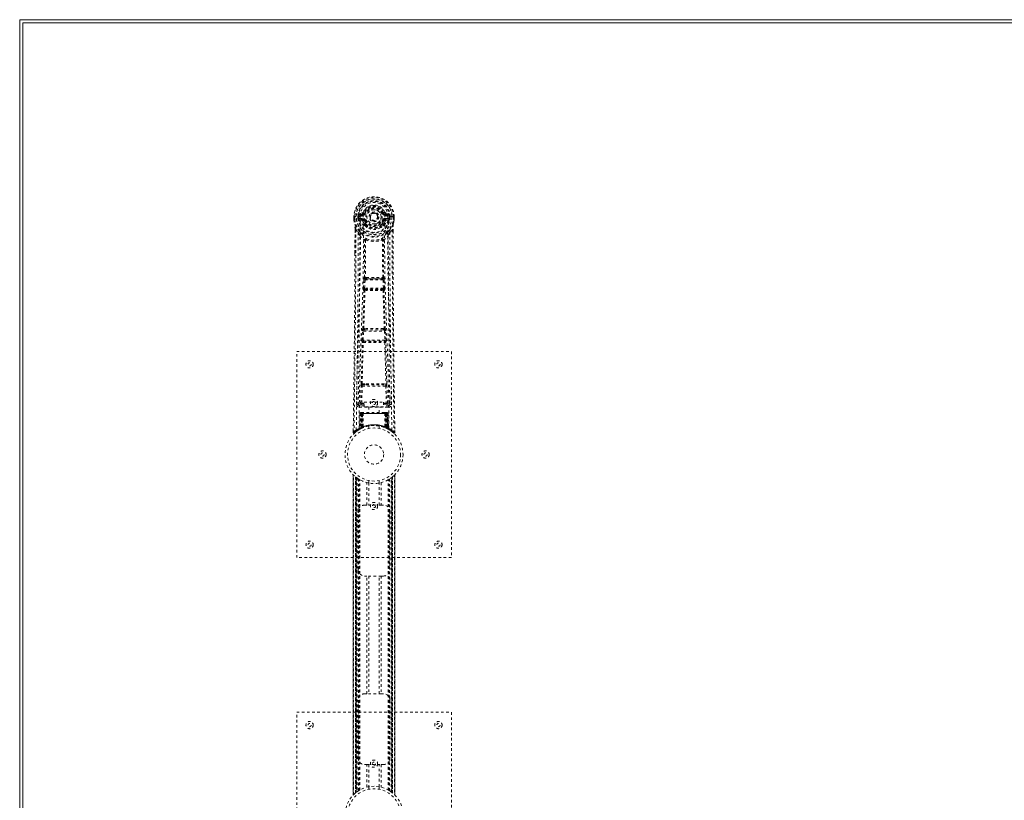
# Model space of a CAD drawing. Header units: inches. Extents: x 20.7 to 104.2, y 34.8 to 82.5.
# Tile 2 of 4: x 20.7 to 58.9, y 52.2 to 82.5. Entities that reach past the tile are written whole.
import ezdxf

# ---------------------------------------------------------------- set-up
doc = ezdxf.new("R2010")
doc.units = ezdxf.units.IN
doc.header["$MEASUREMENT"] = 0
doc.linetypes.add('SLD-Dashed', pattern=[0.075, 0.05, -0.025])
doc.linetypes.add('SLD-Solid', pattern=[0])

msp = doc.modelspace()

# ---------------------------------------------------------------- linework, layer by layer
at = {"color": 7, "linetype": 'SLD-Solid', "lineweight": 15}
for p, q in [((20.658, 34.752), (20.658, 82.502)), ((20.658, 82.502), (104.158, 82.502)), ((20.776, 82.384), (20.776, 34.87)), ((104.04, 82.384), (20.776, 82.384)), ((20.776, 82.384), (104.04, 82.384)), ((20.776, 34.87), (20.776, 82.384))]:
    msp.add_line(p, q, dxfattribs=at)
at = {"color": 7, "linetype": 'SLD-Dashed', "lineweight": 0}
for p, q in [((33.951, 75.002), (33.833, 74.978)), ((33.863, 74.942), (33.979, 74.962)), ((33.863, 74.942), (33.863, 74.912)), ((33.979, 74.942), (33.863, 74.942)), ((33.979, 74.912), (33.863, 74.912)), ((33.979, 74.962), (33.979, 74.942)), ((33.979, 74.912), (33.979, 74.942)), ((34.039, 75.006), (33.984, 75.029)), ((33.985, 74.895), (33.985, 74.897)), ((34.039, 75.006), (34.061, 74.996)), ((34.755, 74.996), (34.777, 75.006)), ((34.777, 75.006), (34.781, 74.998)), ((34.832, 74.897), (34.831, 74.895)), ((34.837, 74.962), (34.953, 74.942)), ((34.837, 74.962), (34.837, 74.942)), ((34.953, 74.942), (34.837, 74.942)), ((34.837, 74.912), (34.837, 74.942)), ((34.953, 74.912), (34.837, 74.912)), ((34.984, 74.978), (34.865, 75.002)), ((34.953, 74.912), (34.953, 74.942)), ((33.628, 74.861), (33.628, 74.744)), ((33.628, 74.744), (33.629, 74.74)), ((33.632, 74.861), (33.629, 74.861)), ((33.63, 74.861), (33.63, 74.744)), ((33.686, 74.86), (33.632, 74.861)), ((33.658, 74.858), (33.658, 74.744)), ((33.709, 74.86), (33.686, 74.86)), ((33.867, 74.86), (33.709, 74.86)), ((33.78, 74.787), (33.78, 74.858)), ((33.78, 74.787), (33.809, 74.788)), ((33.78, 74.787), (33.78, 74.787)), ((33.815, 74.858), (33.809, 74.858)), ((33.809, 74.858), (33.809, 74.788)), ((33.81, 74.788), (33.815, 74.769)), ((33.815, 74.779), (33.815, 74.858)), ((33.815, 74.769), (33.815, 74.779)), ((33.821, 74.742), (33.825, 74.738)), ((33.825, 74.738), (33.825, 74.737)), ((33.825, 74.738), (33.825, 74.738)), ((33.835, 74.727), (33.825, 74.737)), ((33.835, 74.727), (33.95, 74.706)), ((33.849, 74.79), (33.849, 74.76)), ((33.849, 74.79), (33.979, 74.79)), ((33.979, 74.735), (33.849, 74.76)), ((33.849, 74.76), (33.979, 74.76)), ((33.979, 74.79), (33.979, 74.76)), ((33.979, 74.735), (33.979, 74.76)), ((34.061, 74.705), (34.034, 74.694)), ((34.04, 74.545), (34.04, 74.563)), ((34.059, 74.499), (34.047, 74.516)), ((34.063, 74.569), (34.063, 74.55)), ((34.564, 74.859), (34.565, 74.851)), ((34.565, 74.851), (34.564, 74.835)), ((34.753, 74.55), (34.753, 74.569)), ((34.782, 74.694), (34.755, 74.705)), ((34.769, 74.516), (34.757, 74.499)), ((34.776, 74.545), (34.777, 74.563)), ((34.837, 74.79), (34.837, 74.76)), ((34.837, 74.79), (34.967, 74.79)), ((34.967, 74.76), (34.837, 74.735)), ((34.837, 74.735), (34.837, 74.76)), ((34.837, 74.76), (34.967, 74.76)), ((34.866, 74.706), (34.981, 74.727)), ((35.108, 74.86), (34.949, 74.86)), ((34.967, 74.76), (34.967, 74.79)), ((34.991, 74.738), (34.981, 74.727)), ((34.981, 74.727), (34.981, 74.727)), ((34.981, 74.727), (34.981, 74.727)), ((34.991, 74.738), (34.995, 74.742)), ((35.001, 74.858), (35.007, 74.858)), ((35.002, 74.779), (35.001, 74.858)), ((35.007, 74.788), (35.001, 74.769)), ((35.001, 74.769), (35.002, 74.779)), ((35.007, 74.788), (35.007, 74.858)), ((35.037, 74.858), (35.037, 74.787)), ((35.037, 74.858), (35.037, 74.858)), ((35.037, 74.787), (35.037, 74.787)), ((35.131, 74.86), (35.108, 74.86)), ((35.184, 74.861), (35.131, 74.86)), ((35.158, 74.744), (35.158, 74.858)), ((35.188, 74.861), (35.184, 74.861)), ((35.186, 74.744), (35.186, 74.861)), ((35.188, 74.861), (35.188, 74.744)), ((35.188, 74.74), (35.188, 74.744)), ((33.671, 74.36), (33.668, 73.435)), ((33.672, 73.435), (33.672, 74.359)), ((33.7, 74.358), (33.797, 74.243)), ((35.02, 74.243), (35.116, 74.358)), ((35.144, 74.305), (35.144, 74.359)), ((35.145, 74.36), (35.145, 74.306)), ((34.081, 73.94), (34.081, 73.94)), ((34.736, 73.94), (34.736, 73.94)), ((33.998, 72.087), (34.014, 72.404)), ((34.042, 72.085), (34.059, 72.402)), ((34.059, 72.402), (34.758, 72.402)), ((34.109, 72.501), (34.069, 72.5)), ((34.077, 72.447), (34.116, 72.447)), ((34.7, 72.447), (34.116, 72.447)), ((34.7, 72.447), (34.739, 72.447)), ((34.747, 72.5), (34.707, 72.501)), ((34.758, 72.402), (34.774, 72.085)), ((34.818, 72.087), (34.802, 72.404)), ((34.021, 71.993), (34.007, 71.997)), ((34.774, 72.085), (34.042, 72.085)), ((34.066, 72.035), (34.051, 72.04)), ((34.051, 72.04), (34.765, 72.04)), ((34.765, 72.04), (34.75, 72.035)), ((34.795, 71.993), (34.809, 71.997)), ((33.943, 70.069), (33.96, 70.422)), ((33.988, 70.067), (34.005, 70.42)), ((34.005, 70.42), (34.812, 70.42)), ((34.042, 70.516), (34.01, 70.515)), ((34.051, 70.465), (34.02, 70.464)), ((34.765, 70.465), (34.051, 70.465)), ((34.765, 70.465), (34.797, 70.464)), ((34.806, 70.515), (34.774, 70.516)), ((34.812, 70.42), (34.829, 70.067)), ((34.873, 70.069), (34.856, 70.422)), ((33.949, 69.979), (33.957, 69.976)), ((34.829, 70.067), (33.988, 70.067)), ((34.002, 70.019), (33.994, 70.022)), ((33.994, 70.022), (34.822, 70.022)), ((34.822, 70.022), (34.814, 70.019)), ((34.859, 69.976), (34.867, 69.979)), ((31.408, 69.627), (37.408, 69.627)), ((31.408, 61.627), (31.408, 69.627)), ((37.408, 69.627), (37.408, 61.627)), ((33.889, 67.624), (33.905, 68.286)), ((33.934, 67.623), (33.95, 68.284)), ((33.947, 68.37), (34.103, 68.376)), ((33.95, 68.284), (34.867, 68.284)), ((33.958, 68.325), (34.11, 68.327)), ((34.11, 68.327), (34.706, 68.327)), ((34.706, 68.327), (34.859, 68.325)), ((34.713, 68.376), (34.869, 68.37)), ((34.867, 68.284), (34.882, 67.623)), ((34.927, 67.624), (34.911, 68.286)), ((33.799, 67.857), (33.796, 67.57)), ((34.028, 67.654), (34.778, 67.654)), ((34.028, 67.474), (34.028, 67.654)), ((34.778, 67.654), (34.778, 67.474)), ((35.02, 67.57), (35.017, 67.857)), ((33.795, 67.567), (33.797, 67.559)), ((33.84, 67.521), (33.84, 67.461)), ((34.028, 67.521), (33.84, 67.521)), ((33.84, 67.461), (34.976, 67.461)), ((33.909, 67.252), (33.902, 67.252)), ((33.915, 67.252), (33.906, 67.252)), ((33.922, 67.252), (33.915, 67.252)), ((33.978, 67.252), (33.924, 67.252)), ((33.934, 67.578), (33.934, 67.623)), ((33.934, 67.623), (34.028, 67.623)), ((33.934, 67.578), (34.028, 67.578)), ((33.94, 67.252), (33.934, 67.252)), ((33.94, 67.252), (33.978, 67.252)), ((33.999, 67.252), (33.992, 67.252)), ((34.817, 67.252), (33.999, 67.252)), ((34.778, 67.474), (34.028, 67.474)), ((34.213, 67.474), (34.213, 67.252)), ((34.603, 67.252), (34.603, 67.474)), ((34.778, 67.623), (34.882, 67.623)), ((34.778, 67.578), (34.882, 67.578)), ((34.976, 67.521), (34.778, 67.521)), ((34.825, 67.252), (34.817, 67.252)), ((34.892, 67.252), (34.838, 67.252)), ((34.838, 67.252), (34.876, 67.252)), ((34.882, 67.252), (34.876, 67.252)), ((34.882, 67.578), (34.882, 67.623)), ((34.901, 67.252), (34.894, 67.252)), ((34.911, 67.252), (34.901, 67.252)), ((34.914, 67.252), (34.907, 67.252)), ((34.976, 67.461), (34.976, 67.521)), ((35.019, 67.559), (35.021, 67.567)), ((33.862, 67.223), (33.841, 66.618)), ((33.876, 67.223), (33.855, 66.626)), ((33.876, 67.223), (33.862, 67.223)), ((33.894, 67.223), (33.873, 66.636)), ((33.896, 67.227), (33.874, 66.633)), ((33.961, 67.223), (33.894, 67.223)), ((33.901, 67.223), (33.901, 66.666)), ((33.908, 67.223), (33.901, 67.223)), ((33.908, 67.223), (34.908, 67.223)), ((33.908, 66.67), (33.908, 67.223)), ((33.914, 66.673), (33.915, 67.223)), ((33.915, 67.223), (33.921, 67.223)), ((33.921, 67.223), (33.921, 66.676)), ((34.895, 67.223), (33.921, 67.223)), ((33.933, 67.223), (33.933, 66.681)), ((33.939, 67.223), (33.933, 67.223)), ((33.939, 67.223), (34.877, 67.223)), ((33.939, 66.684), (33.939, 67.223)), ((33.942, 66.672), (33.961, 67.223)), ((33.962, 67.223), (33.943, 66.672)), ((33.961, 67.223), (33.962, 67.223)), ((33.992, 67.223), (33.962, 67.223)), ((33.992, 67.223), (33.988, 66.701)), ((34.824, 67.223), (33.992, 67.223)), ((34.824, 67.223), (34.829, 66.701)), ((34.854, 67.223), (34.824, 67.223)), ((34.873, 66.672), (34.854, 67.223)), ((34.854, 67.223), (34.855, 67.223)), ((34.855, 67.223), (34.874, 66.672)), ((34.922, 67.223), (34.855, 67.223)), ((34.883, 67.223), (34.877, 67.223)), ((34.877, 67.223), (34.877, 66.684)), ((34.883, 66.681), (34.883, 67.223)), ((34.895, 66.676), (34.895, 67.223)), ((34.895, 67.223), (34.901, 67.223)), ((34.901, 67.223), (34.902, 66.673)), ((34.915, 67.223), (34.908, 67.223)), ((34.908, 67.223), (34.908, 66.67)), ((34.915, 66.666), (34.915, 67.223)), ((34.942, 66.633), (34.92, 67.227)), ((34.922, 67.223), (34.943, 66.636)), ((34.941, 67.223), (34.961, 66.626)), ((34.954, 67.223), (34.941, 67.223)), ((34.954, 67.223), (34.975, 66.618)), ((33.603, 66.553), (33.602, 66.486)), ((33.602, 66.553), (33.602, 66.486)), ((33.602, 66.486), (33.632, 66.485)), ((33.604, 66.549), (33.603, 66.486)), ((33.651, 66.464), (33.692, 66.498)), ((33.827, 66.593), (33.84, 66.601)), ((33.841, 66.618), (33.855, 66.626)), ((33.858, 66.611), (33.925, 66.646)), ((33.873, 66.636), (33.942, 66.672)), ((33.901, 66.666), (33.908, 66.67)), ((33.914, 66.64), (33.901, 66.666)), ((33.914, 66.64), (33.905, 66.636)), ((33.921, 66.676), (33.914, 66.673)), ((33.927, 66.646), (33.914, 66.673)), ((33.921, 66.644), (33.914, 66.64)), ((33.918, 66.642), (33.927, 66.646)), ((33.933, 66.65), (33.921, 66.676)), ((33.925, 66.646), (33.926, 66.646)), ((33.926, 66.646), (33.933, 66.649)), ((33.933, 66.681), (33.939, 66.684)), ((33.945, 66.655), (33.933, 66.681)), ((33.943, 66.672), (33.942, 66.672)), ((33.951, 66.658), (33.945, 66.655)), ((34.208, 66.734), (34.208, 66.638)), ((34.608, 66.638), (34.608, 66.734)), ((34.877, 66.684), (34.865, 66.658)), ((34.871, 66.655), (34.865, 66.658)), ((34.883, 66.681), (34.871, 66.655)), ((34.874, 66.672), (34.873, 66.672)), ((34.874, 66.672), (34.943, 66.636)), ((34.877, 66.684), (34.883, 66.681)), ((34.895, 66.676), (34.883, 66.65)), ((34.902, 66.673), (34.889, 66.646)), ((34.89, 66.646), (34.891, 66.646)), ((34.891, 66.646), (34.906, 66.638)), ((34.902, 66.673), (34.895, 66.676)), ((34.908, 66.67), (34.895, 66.644)), ((34.903, 66.64), (34.895, 66.644)), ((34.915, 66.666), (34.903, 66.64)), ((34.929, 66.627), (34.903, 66.64)), ((34.908, 66.67), (34.915, 66.666)), ((34.923, 66.629), (34.958, 66.611)), ((34.961, 66.626), (34.975, 66.618)), ((34.97, 66.605), (34.984, 66.597)), ((34.976, 66.601), (34.99, 66.593)), ((35.123, 66.498), (35.166, 66.464)), ((35.185, 66.485), (35.165, 66.463)), ((35.215, 66.486), (35.214, 66.553)), ((33.603, 64.842), (33.603, 52.412)), ((33.603, 52.413), (33.603, 64.841)), ((33.603, 64.841), (33.604, 64.84)), ((33.603, 64.84), (33.603, 52.413)), ((33.615, 52.425), (33.615, 64.829)), ((33.693, 52.495), (33.693, 64.758)), ((33.693, 64.758), (33.693, 52.495)), ((33.698, 64.754), (33.698, 52.499)), ((33.738, 64.723), (33.702, 64.751)), ((33.702, 52.503), (33.702, 64.751)), ((33.702, 64.751), (33.702, 52.503)), ((33.707, 64.747), (33.707, 52.507)), ((33.717, 52.514), (33.717, 64.739)), ((33.718, 52.515), (33.718, 64.739)), ((33.72, 64.737), (33.72, 52.517)), ((33.722, 64.735), (33.722, 52.518)), ((33.752, 64.713), (33.752, 52.541)), ((33.81, 64.674), (33.805, 64.677)), ((33.81, 52.58), (33.81, 64.674)), ((33.835, 52.595), (33.835, 64.659)), ((33.853, 52.605), (33.853, 64.648)), ((34.208, 64.616), (34.208, 64.519)), ((34.608, 64.519), (34.608, 64.616)), ((34.963, 52.605), (34.963, 64.648)), ((34.981, 52.595), (34.981, 64.659)), ((35.006, 52.58), (35.006, 64.674)), ((35.072, 52.535), (35.072, 64.719)), ((35.094, 52.518), (35.094, 64.735)), ((35.097, 52.517), (35.097, 64.737)), ((35.098, 64.739), (35.098, 52.515)), ((35.103, 64.742), (35.103, 52.512)), ((35.114, 64.751), (35.114, 52.503)), ((35.114, 52.503), (35.114, 64.751)), ((35.117, 52.5), (35.117, 64.753)), ((35.123, 64.758), (35.118, 64.754)), ((35.118, 52.499), (35.118, 64.754)), ((35.123, 64.758), (35.123, 52.495)), ((35.123, 52.495), (35.123, 64.758)), ((35.201, 64.829), (35.201, 52.425)), ((35.213, 52.411), (35.213, 64.842)), ((35.213, 64.841), (35.213, 52.413)), ((35.213, 52.413), (35.213, 64.84)), ((34.127, 63.662), (34.127, 64.538)), ((34.211, 64.519), (34.211, 63.662)), ((34.606, 63.662), (34.606, 64.519)), ((34.69, 64.538), (34.69, 63.662)), ((34.043, 63.662), (34.127, 63.662)), ((34.69, 63.662), (34.127, 63.662)), ((34.69, 63.662), (34.773, 63.662)), ((33.793, 61.162), (33.793, 63.412)), ((35.023, 63.412), (35.023, 61.162)), ((37.408, 61.627), (31.408, 61.627)), ((34.127, 60.912), (34.043, 60.912)), ((34.127, 56.342), (34.127, 60.912)), ((34.69, 60.912), (34.127, 60.912)), ((34.211, 60.912), (34.211, 56.342)), ((34.606, 56.342), (34.606, 60.912)), ((34.69, 60.912), (34.69, 56.342)), ((34.773, 60.912), (34.69, 60.912)), ((34.043, 56.342), (34.127, 56.342)), ((34.69, 56.342), (34.127, 56.342)), ((34.69, 56.342), (34.773, 56.342)), ((33.793, 53.842), (33.793, 56.092)), ((35.023, 56.092), (35.023, 53.842)), ((31.408, 55.627), (37.408, 55.627)), ((31.408, 47.627), (31.408, 55.627)), ((37.408, 55.627), (37.408, 47.627)), ((34.127, 53.592), (34.043, 53.592)), ((34.127, 52.716), (34.127, 53.592)), ((34.127, 53.592), (34.69, 53.592)), ((34.211, 53.592), (34.211, 52.734)), ((34.606, 52.734), (34.606, 53.592)), ((34.69, 53.592), (34.69, 52.716)), ((34.773, 53.592), (34.69, 53.592)), ((34.208, 52.734), (34.208, 52.638)), ((34.608, 52.638), (34.608, 52.734)), ((33.693, 52.495), (33.698, 52.499)), ((35.006, 52.58), (35.011, 52.576)), ((35.078, 52.53), (35.114, 52.503)), ((35.118, 52.499), (35.123, 52.495)), ((35.213, 52.413), (35.212, 52.413))]:
    msp.add_line(p, q, dxfattribs=at)
at = {"color": 7, "linetype": 'SLD-Dashed', "lineweight": 0, "flags": 128}
for points in [[(33.985, 74.897), (33.991, 74.974), (34.014, 75.048), (34.053, 75.117), (34.106, 75.177), (34.171, 75.226), (34.245, 75.262), (34.325, 75.284), (34.408, 75.291), (34.491, 75.284), (34.571, 75.262), (34.645, 75.226), (34.71, 75.177), (34.763, 75.117), (34.803, 75.048), (34.826, 74.974), (34.832, 74.897)], [(33.863, 74.912), (33.84, 74.916), (33.82, 74.929)], [(33.829, 66.635), (33.838, 67.68), (33.859, 68.722), (33.891, 69.762), (33.929, 70.797), (33.965, 71.829), (33.991, 72.855), (33.999, 73.877), (33.985, 74.895)], [(33.979, 74.962), (34.016, 74.976), (34.03, 74.99)], [(34.03, 74.99), (34.035, 74.998), (34.039, 75.006)], [(34.089, 74.985), (34.084, 74.987), (34.079, 74.989), (34.074, 74.991), (34.07, 74.993), (34.066, 74.994), (34.064, 74.995), (34.062, 74.996), (34.061, 74.996)], [(34.727, 74.985), (34.732, 74.987), (34.737, 74.989), (34.742, 74.991), (34.746, 74.993), (34.75, 74.994), (34.752, 74.995), (34.754, 74.996), (34.755, 74.996)], [(34.987, 66.635), (34.978, 67.68), (34.957, 68.723), (34.925, 69.762), (34.887, 70.798), (34.851, 71.829), (34.825, 72.856), (34.817, 73.878), (34.831, 74.895)], [(34.996, 74.929), (34.977, 74.916), (34.953, 74.912)], [(33.629, 74.861), (33.628, 74.86), (33.629, 74.86), (33.632, 74.86), (33.635, 74.86), (33.64, 74.859), (33.646, 74.859), (33.652, 74.859), (33.658, 74.858)], [(33.628, 74.744), (33.641, 74.647), (33.657, 74.571)], [(33.658, 74.744), (33.652, 74.744), (33.646, 74.744), (33.64, 74.744), (33.635, 74.744), (33.632, 74.744), (33.629, 74.744), (33.628, 74.744), (33.628, 74.744)], [(33.629, 74.74), (33.63, 74.74), (33.631, 74.74), (33.634, 74.741), (33.638, 74.741), (33.642, 74.742), (33.647, 74.743), (33.653, 74.743), (33.658, 74.744)], [(33.629, 74.74), (33.64, 74.65), (33.659, 74.56)], [(33.657, 74.571), (33.657, 74.565), (33.659, 74.56)], [(33.839, 74.282), (33.738, 74.406), (33.659, 74.56)], [(33.72, 66.579), (33.728, 67.626), (33.747, 68.671), (33.776, 69.713), (33.812, 70.751), (33.846, 71.785), (33.871, 72.815), (33.88, 73.84), (33.867, 74.86)], [(33.81, 74.788), (33.809, 74.788), (33.809, 74.788)], [(33.815, 74.779), (33.831, 74.787), (33.849, 74.79)], [(33.977, 74.683), (33.964, 74.7), (33.95, 74.706)], [(34.04, 74.563), (34.007, 74.616), (33.977, 74.683)], [(34.034, 74.694), (34.062, 74.631), (34.092, 74.581)], [(34.089, 74.717), (34.084, 74.715), (34.079, 74.713), (34.074, 74.711), (34.07, 74.709), (34.066, 74.707), (34.064, 74.706), (34.062, 74.706), (34.061, 74.705)], [(34.725, 74.581), (34.754, 74.631), (34.782, 74.694)], [(34.727, 74.717), (34.732, 74.715), (34.737, 74.713), (34.742, 74.711), (34.746, 74.709), (34.75, 74.707), (34.752, 74.706), (34.754, 74.706), (34.755, 74.705)], [(34.777, 74.563), (34.809, 74.616), (34.839, 74.683)], [(34.839, 74.683), (34.852, 74.7), (34.866, 74.706)], [(35.096, 66.579), (35.088, 67.626), (35.069, 68.671), (35.04, 69.713), (35.005, 70.751), (34.97, 71.785), (34.945, 72.815), (34.937, 73.84), (34.949, 74.86)], [(34.967, 74.79), (34.985, 74.787), (35.002, 74.779)], [(34.977, 74.282), (35.078, 74.406), (35.157, 74.56)], [(35.007, 74.858), (35.01, 74.858), (35.017, 74.858), (35.026, 74.858), (35.037, 74.858)], [(35.037, 74.787), (35.026, 74.787), (35.017, 74.788), (35.01, 74.788), (35.007, 74.788)], [(35.007, 74.788), (35.007, 74.788), (35.007, 74.788)], [(35.157, 74.56), (35.174, 74.639), (35.188, 74.74)], [(35.157, 74.56), (35.159, 74.565), (35.159, 74.571)], [(35.158, 74.858), (35.164, 74.859), (35.171, 74.859), (35.176, 74.859), (35.181, 74.859), (35.184, 74.86), (35.187, 74.86), (35.188, 74.86), (35.188, 74.861)], [(35.188, 74.744), (35.188, 74.744), (35.187, 74.744), (35.184, 74.744), (35.181, 74.744), (35.176, 74.744), (35.171, 74.744), (35.164, 74.744), (35.158, 74.744)], [(35.188, 74.74), (35.187, 74.74), (35.185, 74.74), (35.182, 74.741), (35.178, 74.741), (35.174, 74.742), (35.169, 74.743), (35.164, 74.743), (35.158, 74.744)], [(35.188, 74.744), (35.175, 74.647), (35.159, 74.571)], [(33.7, 74.358), (33.699, 72.892), (33.69, 71.42), (33.675, 69.973), (33.673, 69.752), (33.67, 69.522), (33.668, 69.319), (33.665, 69.12), (33.663, 68.905), (33.661, 68.755), (33.659, 68.598), (33.657, 68.441), (33.655, 68.324), (33.653, 68.184), (33.651, 68.022), (33.647, 67.69), (33.644, 67.485), (33.641, 67.231), (33.638, 66.969), (33.634, 66.721), (33.632, 66.485)], [(33.671, 74.36), (33.67, 74.359), (33.671, 74.359), (33.674, 74.359), (33.678, 74.358), (33.683, 74.358), (33.688, 74.358), (33.695, 74.358), (33.7, 74.358)], [(33.797, 74.243), (33.796, 73.722), (33.795, 73.189), (33.792, 72.644), (33.788, 72.129), (33.784, 71.599), (33.779, 71.047), (33.774, 70.558), (33.771, 70.301), (33.767, 70.028), (33.764, 69.739), (33.76, 69.435), (33.756, 69.16), (33.753, 68.919), (33.751, 68.728), (33.748, 68.513), (33.745, 68.272), (33.742, 68.047), (33.739, 67.854), (33.737, 67.694), (33.735, 67.567)], [(33.856, 74.129), (33.942, 74.029), (34.043, 73.941)], [(33.934, 74.193), (33.943, 74.185), (33.949, 74.178)], [(34.059, 74.499), (34.133, 74.441), (34.191, 74.411)], [(34.626, 74.411), (34.683, 74.441), (34.757, 74.499)], [(34.774, 73.941), (34.874, 74.029), (34.96, 74.129)], [(34.867, 74.178), (34.873, 74.184), (34.882, 74.193)], [(35.081, 67.567), (35.079, 67.703), (35.077, 67.875), (35.074, 68.084), (35.071, 68.329), (35.067, 68.578), (35.065, 68.798), (35.063, 68.951), (35.061, 69.089), (35.059, 69.211), (35.057, 69.366), (35.055, 69.529), (35.053, 69.685), (35.043, 70.499), (35.035, 71.317), (35.027, 72.289), (35.021, 73.279), (35.02, 74.243)], [(35.116, 74.358), (35.122, 74.358), (35.128, 74.358), (35.133, 74.358), (35.139, 74.358), (35.142, 74.359), (35.145, 74.359), (35.146, 74.359), (35.145, 74.36)], [(35.116, 74.358), (35.117, 72.894), (35.126, 71.42), (35.141, 69.973), (35.144, 69.726), (35.147, 69.468), (35.149, 69.252), (35.152, 69.023), (35.155, 68.773), (35.159, 68.502), (35.162, 68.284), (35.165, 68.021), (35.169, 67.698), (35.172, 67.487), (35.175, 67.229), (35.179, 66.967), (35.182, 66.719), (35.185, 66.485)], [(35.145, 74.306), (35.154, 71.736), (35.181, 69.111), (35.215, 66.486)], [(34.033, 72.494), (34.044, 73.214), (34.045, 73.932)], [(34.091, 73.951), (34.085, 73.96), (34.079, 73.966), (34.071, 73.97), (34.063, 73.97), (34.055, 73.966), (34.049, 73.96), (34.045, 73.951), (34.043, 73.941)], [(34.081, 73.94), (34.079, 73.221), (34.069, 72.5)], [(34.774, 73.941), (34.772, 73.951), (34.767, 73.96), (34.761, 73.966), (34.753, 73.97), (34.745, 73.97), (34.738, 73.966), (34.731, 73.96), (34.726, 73.951)], [(34.747, 72.5), (34.737, 73.221), (34.736, 73.94)], [(34.783, 72.494), (34.773, 73.214), (34.771, 73.932)], [(33.668, 73.435), (33.663, 71.736), (33.635, 69.111), (33.602, 66.553)], [(34.014, 72.404), (34.019, 72.404), (34.03, 72.404), (34.044, 72.403), (34.059, 72.402)], [(34.077, 72.447), (34.076, 72.446), (34.074, 72.445), (34.071, 72.442), (34.066, 72.432), (34.061, 72.418), (34.059, 72.402)], [(34.109, 72.501), (34.408, 72.502), (34.707, 72.501)], [(34.116, 72.447), (34.408, 72.448), (34.7, 72.447)], [(34.758, 72.402), (34.772, 72.403), (34.786, 72.404), (34.797, 72.404), (34.802, 72.404)], [(33.975, 70.511), (34, 71.253), (34.021, 71.993)], [(33.998, 72.087), (34.003, 72.087), (34.013, 72.086), (34.027, 72.085), (34.042, 72.085)], [(34.01, 70.515), (34.035, 71.258), (34.057, 71.998)], [(34.051, 72.04), (34.047, 72.044), (34.043, 72.053), (34.042, 72.06), (34.042, 72.068), (34.042, 72.076), (34.042, 72.085)], [(34.759, 71.998), (34.781, 71.258), (34.806, 70.515)], [(34.774, 72.085), (34.775, 72.076), (34.775, 72.068), (34.774, 72.06), (34.773, 72.053), (34.77, 72.044), (34.765, 72.04)], [(34.774, 72.085), (34.789, 72.085), (34.803, 72.086), (34.813, 72.087), (34.818, 72.087)], [(34.841, 70.511), (34.817, 71.253), (34.795, 71.993)], [(33.96, 70.422), (33.962, 70.454), (33.963, 70.456)], [(33.96, 70.422), (33.965, 70.422), (33.975, 70.421), (33.989, 70.42), (34.005, 70.42)], [(34.812, 70.42), (34.827, 70.42), (34.841, 70.421), (34.852, 70.422), (34.856, 70.422)], [(34.856, 70.422), (34.854, 70.454), (34.854, 70.456)], [(33.913, 68.367), (33.933, 69.173), (33.957, 69.976)], [(33.943, 70.069), (33.948, 70.069), (33.958, 70.068), (33.972, 70.068), (33.988, 70.067)], [(33.947, 68.37), (33.967, 69.176), (33.992, 69.98)], [(34.825, 69.98), (34.849, 69.176), (34.869, 68.37)], [(34.829, 70.067), (34.844, 70.068), (34.858, 70.068), (34.869, 70.069), (34.873, 70.069)], [(34.903, 68.367), (34.883, 69.173), (34.859, 69.976)], [(33.905, 68.286), (33.909, 68.285), (33.92, 68.285), (33.934, 68.285), (33.95, 68.284)], [(34.103, 68.376), (34.408, 68.376), (34.713, 68.376)], [(34.11, 68.327), (34.408, 68.327), (34.706, 68.327)], [(34.867, 68.284), (34.882, 68.285), (34.896, 68.285), (34.907, 68.285), (34.911, 68.286)], [(33.889, 67.624), (33.82, 67.596), (33.795, 67.567)], [(33.84, 67.521), (33.865, 67.55), (33.934, 67.578)], [(33.889, 67.624), (33.894, 67.624), (33.904, 67.624), (33.918, 67.624), (33.934, 67.623)], [(34.882, 67.623), (34.898, 67.624), (34.912, 67.624), (34.922, 67.624), (34.927, 67.624)], [(34.882, 67.578), (34.951, 67.55), (34.976, 67.521)], [(34.893, 67.252), (34.893, 67.252), (34.891, 67.252)], [(35.021, 67.567), (34.996, 67.596), (34.927, 67.624)], [(33.862, 67.223), (33.865, 67.223), (33.873, 67.223), (33.886, 67.223), (33.901, 67.223)], [(33.915, 67.223), (33.9, 67.223), (33.888, 67.223), (33.879, 67.223), (33.876, 67.223)], [(33.894, 67.223), (33.894, 67.223), (33.896, 67.223), (33.899, 67.223), (33.904, 67.223), (33.91, 67.223), (33.917, 67.223), (33.925, 67.223), (33.933, 67.223)], [(34.883, 67.223), (34.891, 67.223), (34.899, 67.223), (34.906, 67.223), (34.912, 67.223), (34.917, 67.223), (34.92, 67.223), (34.922, 67.223), (34.922, 67.223)], [(34.941, 67.223), (34.937, 67.223), (34.929, 67.223), (34.916, 67.223), (34.901, 67.223)], [(34.915, 67.223), (34.93, 67.223), (34.943, 67.223), (34.951, 67.223), (34.954, 67.223)], [(34.922, 67.223), (34.921, 67.229), (34.921, 67.232)], [(33.605, 66.486), (33.606, 66.478), (33.61, 66.47), (33.615, 66.464), (33.621, 66.459), (33.628, 66.456), (33.636, 66.456), (33.643, 66.458), (33.649, 66.462)], [(33.652, 66.463), (33.684, 66.491), (33.692, 66.498)], [(33.769, 66.554), (33.817, 66.587), (33.862, 66.613)], [(33.908, 66.67), (33.913, 66.66), (33.917, 66.651), (33.92, 66.646), (33.921, 66.644)], [(33.939, 66.684), (33.944, 66.674), (33.948, 66.665), (33.95, 66.66), (33.951, 66.658)], [(34.944, 66.628), (34.943, 66.634), (34.943, 66.636)], [(34.959, 66.61), (34.999, 66.587), (35.047, 66.555)], [(34.981, 66.6), (34.975, 66.611), (34.97, 66.625)], [(35.166, 66.465), (35.173, 66.462), (35.181, 66.459), (35.19, 66.459), (35.198, 66.46), (35.204, 66.464), (35.21, 66.469), (35.213, 66.476), (35.214, 66.483)], [(35.215, 66.486), (35.214, 66.486), (35.212, 66.486), (35.206, 66.485), (35.196, 66.485), (35.19, 66.485), (35.185, 66.485)], [(35.119, 64.755), (35.112, 64.75), (35.103, 64.742)], [(34.214, 64.519), (34.212, 64.519), (34.211, 64.519)], [(34.606, 64.519), (34.607, 64.52), (34.589, 64.517), (34.551, 64.511), (34.497, 64.505), (34.432, 64.502), (34.408, 64.502)], [(34.606, 64.519), (34.595, 64.517), (34.569, 64.514)], [(34.211, 52.734), (34.222, 52.736), (34.23, 52.738)], [(34.602, 52.735), (34.604, 52.735), (34.606, 52.734)], [(35.103, 52.512), (35.114, 52.503), (35.119, 52.499)]]:
    msp.add_lwpolyline(points, dxfattribs=at)
at = {"color": 7, "linetype": 'SLD-Dashed', "lineweight": 0}
for centre, radius in [((34.408, 74.851), 0.7), ((34.408, 74.851), 0.69), ((34.408, 74.851), 0.623), ((34.408, 74.851), 0.32), ((34.408, 74.851), 0.275), ((34.408, 74.851), 0.188), ((34.408, 74.851), 0.156), ((34.408, 74.851), 0.142), ((34.408, 74.851), 0.139), ((34.408, 74.851), 0.138), ((31.908, 69.127), 0.141), ((31.908, 69.127), 0.0625), ((36.908, 69.127), 0.141), ((36.908, 69.127), 0.0625), ((34.408, 67.627), 0.14), ((34.408, 67.627), 0.0625), ((34.408, 65.627), 1.125), ((34.408, 65.627), 1.03), ((32.408, 65.627), 0.141), ((34.408, 65.627), 0.375), ((36.408, 65.627), 0.141), ((32.408, 65.627), 0.0625), ((36.408, 65.627), 0.0625), ((34.408, 63.627), 0.14), ((34.408, 63.627), 0.0625), ((31.908, 62.127), 0.14), ((31.908, 62.127), 0.0625), ((36.908, 62.127), 0.14), ((36.908, 62.127), 0.0625), ((31.908, 55.127), 0.141), ((31.908, 55.127), 0.0625), ((36.908, 55.127), 0.141), ((36.908, 55.127), 0.0625), ((34.408, 53.627), 0.14), ((34.408, 53.627), 0.0625), ((34.408, 51.627), 1.125), ((34.408, 51.627), 1.03)]:
    msp.add_circle(centre, radius, dxfattribs=at)
for centre, radius, start, end in [((34.408, 74.851), 0.78, 0, 179.3038), ((34.408, 74.851), 0.78, 0.7166, 179.2834), ((34.408, 74.851), 0.75, 0.5685, 179.4315), ((34.408, 74.851), 0.629, 0.6528, 179.3472), ((34.408, 74.851), 0.599, 0.6527, 179.3473), ((34.408, 74.866), 0.541, 359.35, 180.65), ((34.408, 74.851), 0.459, 22.774, 157.226), ((34.408, 74.851), 0.593, 172.3909, 179.3289), ((34.024, 74.902), 0.206, 158.3414, 172.337), ((33.862, 74.972), 0.0299, 167.8898, 271.9561), ((33.986, 74.673), 0.221, 90.3101, 122.5177), ((33.98, 74.992), 0.0301, 162.3466, 268.5774), ((33.943, 75.046), 0.0454, 281.251, 337.5744), ((33.979, 75.031), 0.089, 270, 337.226), ((33.979, 75.031), 0.119, 269.9994, 337.2262), ((34.408, 74.851), 0.4, 22.774, 157.226), ((34.408, 74.851), 0.376, 22.774, 157.226), ((34.408, 74.851), 0.346, 22.7741, 157.2259), ((34.408, 74.851), 0.275, 89.9995, 270.0005), ((34.408, 74.851), 0.275, 270, 90), ((34.837, 75.031), 0.119, 202.7738, 270.0006), ((34.837, 75.031), 0.089, 202.774, 270), ((35.376, 73.656), 1.477, 111.6233, 113.9253), ((34.843, 75.034), 0.0715, 209.6357, 265.2038), ((34.826, 74.663), 0.233, 58.0394, 88.5928), ((34.874, 75.046), 0.0454, 202.468, 258.7026), ((34.836, 74.992), 0.0301, 271.4257, 17.6503), ((34.954, 74.972), 0.0299, 268.052, 12.1021), ((34.792, 74.902), 0.206, 7.663, 21.6586), ((34.408, 74.851), 0.593, 0.6711, 7.6091), ((33.658, 74.744), 0.03, 180.0028, 185.051), ((34.408, 74.851), 0.787, 188.0937, 351.9063), ((32.483, 74.389), 1.188, 358.575, 8.7869), ((34.408, 74.851), 0.758, 188.0935, 351.9065), ((30.184, 73.741), 3.57, 9.9445, 13.2518), ((33.806, 75.906), 1.048, 268.5368, 270.1565), ((34.408, 74.851), 0.632, 185.8272, 354.1728), ((34.408, 74.851), 0.602, 186.0327, 353.9673), ((33.901, 74.776), 0.0863, 184.5607, 202.7038), ((33.849, 74.729), 0.0306, 89.0684, 154.5781), ((34.278, 74.947), 0.499, 204.8894, 243.9925), ((34.216, 74.948), 0.44, 210.2256, 246.4281), ((33.98, 74.705), 0.0299, 91.1009, 178.7777), ((34.008, 74.678), 0.031, 31.5675, 169.9061), ((33.979, 74.671), 0.119, 22.7738, 90.0006), ((33.979, 74.671), 0.089, 22.774, 90), ((33.974, 74.67), 0.0649, 21.316, 85.0799), ((34.07, 74.56), 0.0305, 44.5476, 174.2874), ((34.062, 74.523), 0.0459, 88.2989, 118.8729), ((34.062, 74.504), 0.046, 88.2971, 118.8021), ((34.085, 74.541), 0.0449, 175.0876, 213.9444), ((34.098, 74.495), 0.0396, 127.1173, 174.8289), ((34.408, 74.851), 0.376, 202.774, 337.226), ((34.09, 74.547), 0.0347, 87.2655, 140.6074), ((34.408, 74.863), 0.453, 220.451, 319.549), ((34.096, 74.551), 0.033, 181.8835, 228.3853), ((34.408, 74.891), 0.494, 227.4885, 312.5115), ((34.408, 74.851), 0.346, 202.7741, 337.2259), ((34.408, 74.844), 0.411, 219.7064, 320.2936), ((34.408, 74.851), 0.156, 245.2931, 290.0155), ((34.746, 74.56), 0.0305, 5.7135, 135.4515), ((34.726, 74.547), 0.0347, 39.3926, 92.7345), ((34.837, 74.671), 0.119, 89.9994, 157.2262), ((34.72, 74.551), 0.033, 311.6138, 358.1267), ((34.718, 74.495), 0.0396, 5.172, 52.8838), ((34.754, 74.523), 0.0459, 61.1271, 91.7011), ((34.754, 74.504), 0.0459, 61.1879, 91.713), ((34.837, 74.671), 0.089, 90, 157.226), ((34.544, 74.942), 0.492, 295.7076, 335.4804), ((34.732, 74.541), 0.0448, 326.2404, 4.9209), ((34.6, 74.949), 0.441, 293.5931, 329.7441), ((34.842, 74.67), 0.0649, 94.9231, 158.681), ((34.808, 74.678), 0.031, 10.1753, 148.3511), ((34.836, 74.705), 0.0299, 1.1716, 88.9499), ((34.967, 74.729), 0.0306, 25.4219, 90.9316), ((34.886, 74.783), 0.116, 339.6233, 353.1122), ((38.632, 73.741), 3.57, 166.7482, 170.0556), ((36.333, 74.389), 1.188, 171.2131, 181.4251), ((-465.656, 75.447), 499.514, 359.09606, 359.84884), ((34.13, 73.924), 0.461, 129.175, 136.3378), ((29.069, 71.694), 5.371, 26.9695, 28.3312), ((35.389, 75.859), 2.212, 225.5081, 228.8686), ((33.917, 74.127), 0.0608, 58.0035, 177.4261), ((34.68, 74.69), 0.893, 214.9885, 231.1478), ((34.408, 74.831), 0.473, 242.6142, 297.3858), ((34.136, 74.69), 0.893, 308.8525, 325.0112), ((34.9, 74.127), 0.0608, 2.5714, 122.0035), ((33.427, 75.859), 2.212, 311.1314, 314.4919), ((39.747, 71.694), 5.371, 151.6688, 153.0304), ((534.473, 75.447), 499.514, 180.15116, 180.90394), ((34.686, 73.925), 0.46, 43.6597, 50.8272), ((34.103, 73.937), 0.0608, 73.7745, 175.9548), ((34.032, 73.933), 0.0133, 356.7535, 33.9792), ((34.077, 73.87), 0.0708, 87.2818, 117.2831), ((34.093, 73.939), 0.0128, 102.323, 173.389), ((34.162, 73.934), 0.0738, 124.976, 166.7608), ((34.408, 74.864), 0.966, 250.8189, 289.1817), ((34.408, 74.789), 0.844, 250.0605, 289.9395), ((34.713, 73.937), 0.0608, 4.0452, 106.2255), ((34.654, 73.934), 0.0738, 13.2372, 55.0246), ((34.723, 73.939), 0.0128, 6.6303, 77.6709), ((34.739, 73.87), 0.0708, 62.7119, 92.7181), ((34.785, 73.933), 0.0133, 146.0812, 183.2992), ((34.195, 72.413), 0.181, 153.5363, 182.7731), ((34.063, 72.427), 0.0735, 85.5146, 114.1469), ((34.079, 72.492), 0.0457, 178.2709, 268.1452), ((34.172, 72.489), 0.104, 173.87, 204.0226), ((34.208, 72.487), 0.101, 172.2352, 203.476), ((34.608, 72.487), 0.101, 336.5274, 7.7663), ((34.644, 72.489), 0.104, 335.9774, 6.13), ((34.737, 72.492), 0.0457, 271.8534, 1.7306), ((34.7, 72.404), 0.0575, 357.8261, 47.5896), ((34.753, 72.427), 0.073, 65.7492, 94.593), ((34.621, 72.413), 0.181, 357.2159, 26.4684), ((34.158, 72.058), 0.163, 169.7745, 201.8781), ((34.052, 71.995), 0.0451, 90.857, 176.7747), ((34.066, 71.99), 0.0451, 90.8964, 176.6081), ((34.051, 71.924), 0.0749, 85.0949, 112.9482), ((34.114, 72.004), 0.0574, 147.4956, 185.9296), ((34.408, 109.371), 37.374, 269.4617, 270.5382), ((34.408, 104.618), 32.585, 269.3979, 270.6021), ((34.75, 71.99), 0.0451, 3.3926, 89.1029), ((34.702, 72.004), 0.0578, 354.2259, 32.3489), ((34.766, 71.924), 0.075, 67.0695, 94.8944), ((34.764, 71.995), 0.0451, 3.2253, 89.143), ((34.658, 72.058), 0.163, 338.1242, 10.2233), ((34.099, 70.454), 0.136, 155.3346, 179.2502), ((34.002, 70.431), 0.0843, 84.8745, 108.7933), ((34.02, 70.51), 0.0448, 177.9423, 222.9043), ((34.019, 70.507), 0.0424, 220.4326, 270.4308), ((34.073, 70.422), 0.068, 141.1053, 181.633), ((34.096, 70.506), 0.0869, 173.4626, 208.342), ((34.123, 70.504), 0.0814, 171.2414, 208.695), ((34.408, 37.736), 32.782, 89.3605, 90.6395), ((34.408, 37.111), 33.356, 89.387, 90.613), ((34.694, 70.504), 0.0814, 331.3102, 8.7539), ((34.72, 70.505), 0.0867, 331.6217, 6.5745), ((34.796, 70.51), 0.0456, 271.252, 1.8249), ((34.744, 70.422), 0.068, 358.3634, 38.9028), ((34.814, 70.432), 0.0837, 71.1192, 95.2104), ((34.718, 70.455), 0.136, 0.7143, 24.7156), ((34.149, 70.039), 0.209, 171.5832, 196.4967), ((33.994, 69.977), 0.0451, 90.5929, 177.0799), ((34.002, 69.974), 0.0451, 90.6189, 177.0149), ((33.984, 69.889), 0.0908, 85.1432, 107.0305), ((34.042, 70.052), 0.0563, 164.2658, 211.7614), ((34.046, 69.986), 0.0546, 143.5183, 186.9863), ((34.408, 106.623), 36.646, 269.3489, 270.6511), ((34.408, 102.838), 32.821, 269.291, 270.709), ((34.814, 69.974), 0.0451, 2.9874, 89.3788), ((34.77, 69.986), 0.055, 353.1668, 36.3286), ((34.774, 70.052), 0.0563, 328.2386, 15.7342), ((34.822, 69.977), 0.0451, 2.9201, 89.4071), ((34.832, 69.889), 0.091, 73.0017, 94.8385), ((34.667, 70.039), 0.209, 343.5057, 8.4144), ((34.306, 68.285), 0.401, 168.1457, 179.9232), ((33.939, 68.231), 0.139, 86.8596, 100.6167), ((33.959, 68.371), 0.0456, 184.1779, 268.2437), ((34.057, 68.373), 0.111, 181.7785, 205.6674), ((34.055, 68.285), 0.105, 157.5244, 180.369), ((34.191, 68.364), 0.0889, 172.3717, 204.389), ((34.625, 68.364), 0.0889, 335.6063, 7.633), ((34.76, 68.373), 0.109, 334.2037, 358.3505), ((34.857, 68.371), 0.0456, 271.7555, 355.8229), ((34.761, 68.285), 0.105, 359.631, 22.4756), ((34.877, 68.229), 0.141, 79.4677, 93.056), ((34.51, 68.285), 0.401, 0.0715, 11.8431), ((33.771, 69.16), 1.593, 268.7128, 270.8703), ((33.84, 67.566), 0.105, 179.2632, 269.9953), ((33.839, 67.564), 0.0423, 186.5642, 271.9655), ((33.892, 67.222), 0.03, 90.0032, 178.0075), ((33.923, 67.179), 0.0742, 106.7419, 144.05), ((33.906, 67.222), 0.03, 90.0271, 178.0328), ((33.934, 67.623), 0.0451, 179.0366, 269.5688), ((33.92, 67.087), 0.164, 91.7098, 100.6199), ((33.924, 67.222), 0.03, 90.0602, 178.0671), ((33.929, 67.217), 0.0356, 82.0654, 170.298), ((34.319, 67.23), 0.411, 176.9576, 180.9993), ((34.494, 67.229), 0.58, 177.9534, 180.6227), ((34.347, 67.23), 0.426, 177.0575, 180.9551), ((34.376, 67.23), 0.443, 177.1737, 180.9225), ((34.384, 67.23), 0.444, 177.1766, 180.9103), ((33.991, 67.222), 0.0299, 90.1876, 178.2054), ((33.992, 67.222), 0.0299, 90.1857, 178.2028), ((34.028, 67.229), 0.0369, 141.8549, 189.6665), ((34.789, 67.229), 0.0354, 349.2855, 39.1931), ((34.824, 67.222), 0.0299, 1.7972, 89.8143), ((34.825, 67.222), 0.0299, 1.7946, 89.8124), ((34.432, 67.23), 0.445, 359.0838, 2.8107), ((34.882, 67.623), 0.0451, 270.4306, 0.9009), ((34.44, 67.23), 0.443, 359.0775, 2.8263), ((34.892, 67.222), 0.03, 1.9329, 89.9398), ((34.47, 67.23), 0.425, 359.0403, 2.9471), ((34.322, 67.229), 0.58, 359.3773, 2.0466), ((34.896, 67.084), 0.166, 79.6001, 88.3395), ((34.497, 67.23), 0.411, 359.0007, 3.0424), ((34.911, 67.222), 0.03, 1.9646, 89.9754), ((34.893, 67.179), 0.0742, 35.95, 73.2581), ((34.924, 67.222), 0.03, 1.9925, 89.9968), ((34.976, 67.566), 0.105, 270.0039, 0.7375), ((34.977, 67.564), 0.0423, 268.0398, 353.4265), ((35.045, 69.165), 1.598, 269.1331, 271.2837), ((34.408, 65.585), 1.209, 124.6712, 131.8382), ((33.632, 66.485), 0.03, 179.2812, 312.1351), ((34.408, 65.627), 1.158, 47.8706, 132.1289), ((33.703, 66.53), 0.0847, 212.0477, 232.4072), ((34.404, 65.633), 1.12, 124.629, 132.0873), ((34.396, 65.388), 1.37, 114.4311, 119.549), ((33.75, 66.579), 0.03, 180.1711, 304.0673), ((34.408, 65.626), 1.128, 119.5122, 124.6467), ((33.811, 66.619), 0.03, 301.0509, 358.0078), ((34.408, 65.595), 1.19, 60.8884, 119.1116), ((33.87, 66.647), 0.0429, 196.9651, 245.8462), ((33.825, 66.627), 0.0299, 300.2767, 358.0885), ((34.392, 65.655), 1.095, 118.6301, 120.2675), ((34.39, 66.003), 0.824, 126.3728, 131.7308), ((34.408, 65.627), 1.128, 60.4891, 119.511), ((34.383, 66.016), 0.807, 125.4833, 130.8762), ((33.858, 66.769), 0.138, 269.4167, 293.4588), ((34.404, 65.635), 1.119, 114.2456, 119.2149), ((33.844, 66.637), 0.0299, 299.2307, 358.1944), ((33.845, 66.635), 0.0273, 297.6496, 2.3015), ((34.387, 66.015), 0.806, 124.3178, 129.614), ((34.408, 65.628), 1.155, 64.3784, 115.6216), ((34.408, 65.628), 1.155, 65.0796, 114.9204), ((33.912, 66.672), 0.0297, 295.4819, 358.5229), ((33.913, 66.673), 0.0297, 295.4405, 358.5118), ((34.408, 65.628), 1.155, 66.0604, 113.9396), ((34.363, 66.077), 0.729, 121.0003, 125.2191), ((34.408, 65.664), 1.12, 67.9469, 112.0531), ((33.958, 66.684), 0.0345, 344.8477, 31.0261), ((34.858, 66.684), 0.0345, 148.9736, 195.1523), ((34.454, 66.077), 0.728, 54.7792, 59.0013), ((34.409, 65.628), 1.126, 60.8018, 65.7377), ((34.903, 66.673), 0.0297, 181.4882, 244.5595), ((34.904, 66.672), 0.0297, 181.4744, 244.5207), ((34.429, 66.015), 0.807, 50.3874, 55.6808), ((34.409, 65.629), 1.125, 59.7329, 64.7322), ((34.432, 66.014), 0.809, 49.1325, 54.508), ((34.398, 65.605), 1.153, 59.961, 64.0337), ((34.427, 66.003), 0.824, 48.2692, 53.6272), ((34.973, 66.637), 0.0299, 181.8056, 240.7693), ((34.973, 66.637), 0.03, 196.8868, 241.267), ((34.991, 66.627), 0.0299, 181.9115, 239.7233), ((34.946, 66.647), 0.0429, 294.156, 343.0327), ((34.407, 65.626), 1.129, 55.3546, 60.486), ((35.025, 66.655), 0.0714, 211.6345, 238.9298), ((35.005, 66.619), 0.03, 181.9922, 238.9491), ((34.418, 65.643), 1.109, 58.9487, 59.8462), ((34.421, 65.388), 1.37, 60.4508, 65.5696), ((35.066, 66.579), 0.03, 235.9379, 359.8238), ((34.41, 65.63), 1.124, 47.9081, 55.3615), ((34.406, 65.582), 1.213, 48.1749, 55.3209), ((35.185, 66.485), 0.03, 227.8632, 0.7205), ((34.297, 65.517), 0.968, 224.2372, 225.2506), ((34.373, 65.582), 1.068, 231.0729, 232.4386), ((34.408, 65.626), 1.124, 232.2618, 239.3849), ((34.407, 65.626), 1.124, 237.8627, 240.4254), ((34.409, 65.626), 1.124, 299.5744, 302.1375), ((34.438, 65.589), 1.077, 307.5675, 308.921), ((34.43, 65.602), 1.091, 307.6136, 315.7635), ((34.043, 63.412), 0.25, 90, 180), ((34.773, 63.412), 0.25, 0, 90), ((34.043, 61.162), 0.25, 180, 270), ((34.773, 61.162), 0.25, 270, 0), ((34.043, 56.092), 0.25, 90, 180), ((34.773, 56.092), 0.25, 0, 90), ((34.043, 53.842), 0.25, 180, 270), ((34.773, 53.842), 0.25, 270, 0), ((34.386, 51.652), 1.092, 127.614, 135.7629), ((34.431, 51.598), 1.161, 127.9448, 129.4376), ((34.391, 51.648), 1.098, 127.5798, 128.9077), ((34.407, 51.628), 1.123, 119.574, 122.1379), ((34.41, 51.631), 1.121, 57.8593, 60.4289), ((34.408, 51.627), 1.125, 52.2622, 59.3843), ((34.444, 51.672), 1.068, 51.0734, 52.4391), ((34.521, 51.739), 0.966, 44.2368, 45.2524)]:
    msp.add_arc(centre, radius, start, end, dxfattribs=at)

doc.saveas('drawing.dxf')
